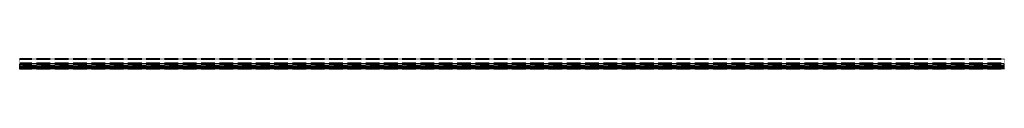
# Model space of a CAD drawing. Header units: millimetres. Extents: x 0 to 5800, y -17 to 42.
import ezdxf

# ---------------------------------------------------------------- set-up
doc = ezdxf.new("R2010")
doc.units = ezdxf.units.MM
doc.header["$LTSCALE"] = 10
doc.linetypes.add('ALLCAD_Strich', pattern=[0.2, 0.15, -0.05])
doc.layers.add('BESCH_KONT_sich_schn_grun_2d', color=10, linetype='Continuous')

msp = doc.modelspace()

# ---------------------------------------------------------------- linework, layer by layer
at = {"layer": 'BESCH_KONT_sich_schn_grun_2d', "linetype": 'ALLCAD_Strich'}
for p, q in [((5800, 42, -33), (0, 42, -33)), ((0, -15.5, -33), (0, 42, -33)), ((0, 39.5, -33), (0, 39.5, -33)), ((0, 39.5, -33), (0, 39.5, -33)), ((0, 39.5, -33), (0, 39.5, -33)), ((0, 39.5, -33), (0, 39.5, -33)), ((0, 39.5, -33), (0, 39.5, -33)), ((0, 39.5, -33), (0, 39.5, -33)), ((0, 39.5, -33), (0, 39.5, -33)), ((0, 39.5, -33), (0, 39.5, -33)), ((0, 39.5, -33), (0, 39.5, -33)), ((5800, 39.5, -33), (0, 39.5, -33)), ((0, 39.5, -33), (0, 39.5, -33)), ((0, 39.5, -33), (0, 39.5, -33)), ((0, 39.5, -33), (0, 39.5, -33)), ((0, 39.5, -33), (0, 39.5, -33)), ((0, 39.5, -33), (0, 39.5, -33)), ((0, 39.5, -33), (0, 39.5, -33)), ((0, 39.5, -33), (0, 39.5, -33)), ((0, 39.5, -33), (0, 39.5, -33)), ((0, 39.5, -33), (0, 39.5, -33)), ((0, 39.5, -33), (0, 39.5, -33)), ((0, 39.5, -33), (0, 39.5, -33)), ((0, 39.5, -33), (0, 39.5, -33)), ((0, 39.5, -33), (0, 39.5, -33)), ((0, 39.5, -33), (0, 39.5, -33)), ((0, 39.5, -33), (0, 39.5, -33)), ((0, 39.5, -33), (0, 39.5, -33)), ((0, 39.5, -33), (0, 39.5, -33)), ((0, 39.5, -33), (0, 39.5, -33)), ((0, 39.5, -33), (0, 39.5, -33)), ((0, 39.5, -33), (0, 39.5, -33)), ((0, 39.5, -33), (0, 39.5, -33)), ((0, 39.5, -33), (0, 39.5, -33)), ((0, 39.5, -33), (0, 39.5, -33)), ((0, 39.5, -33), (0, 39.5, -33)), ((0, 39.5, -33), (0, 39.5, -33)), ((0, 39.5, -33), (0, 39.5, -33)), ((0, 39.5, -33), (0, 39.5, -33)), ((0, 39.5, -33), (0, 39.5, -33)), ((0, 39.5, -33), (0, 39.5, -33)), ((5800, 17, -33), (0, 17, -33)), ((5800, 14.5, -33), (0, 14.5, -33)), ((5800, 12.9, -33), (0, 12.9, -33)), ((5800, 7.5, -33), (0, 7.5, -33)), ((0, 6, -33), (5800, 6, -33)), ((5800, 5.5, -33), (0, 5.5, -33)), ((0, 4.5, -33), (5800, 4.5, -33)), ((0, 4, -33), (5800, 4, -33)), ((5800, -15.5, -33), (5800, 42, -33)), ((0, -4, -33), (5800, -4, -33)), ((5800, -4.5, -33), (0, -4.5, -33)), ((0, -5.5, -33), (5800, -5.5, -33)), ((0, -6, -33), (5800, -6, -33)), ((0, -7.5, -33), (5800, -7.5, -33)), ((5800, -12.9, -33), (0, -12.9, -33)), ((5800, -14.5, -33), (0, -14.5, -33)), ((5800, -15.5, -33), (0, -15.5, -33)), ((0, -16.5, -33), (0, -15.5, -33)), ((5800, -16.5, -33), (0, -16.5, -33)), ((0, -17, -33), (0, -16.5, -33)), ((5800, -17, -33), (0, -17, -33)), ((5800, -16.5, -33), (5800, -15.5, -33)), ((5800, -17, -33), (5800, -16.5, -33))]:
    msp.add_line(p, q, dxfattribs=at)

doc.saveas('drawing.dxf')
